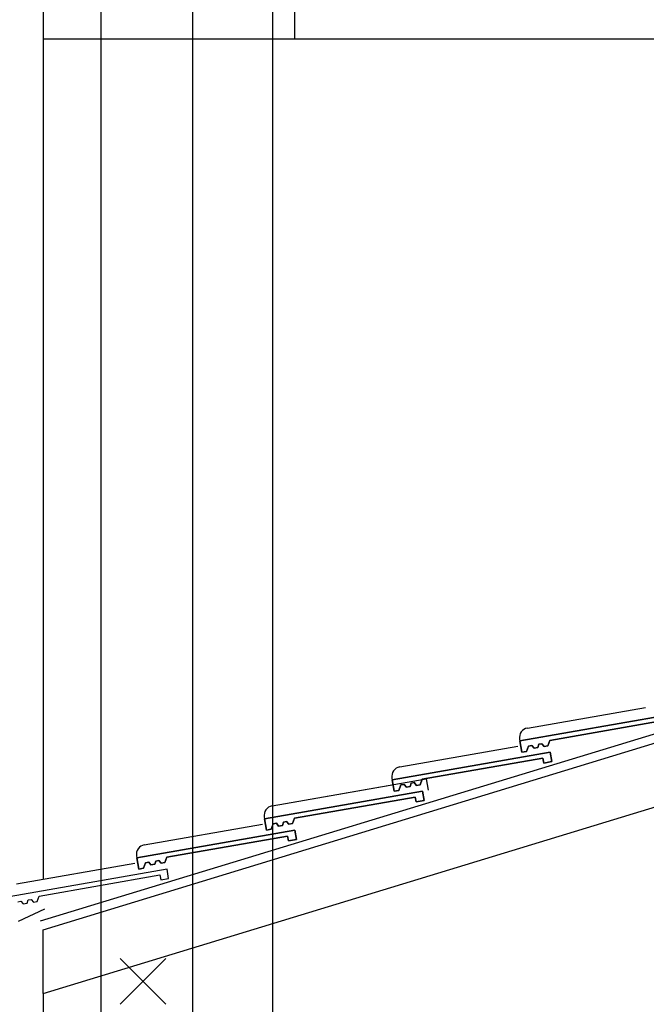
# Model space of a CAD drawing. Header units: millimetres. Extents: x 716 to 905, y 893 to 977.
# Tile 8 of 43: x 745.76 to 747.41, y 963.34 to 965.92. Entities that reach past the tile are written whole.
import ezdxf

# ---------------------------------------------------------------- set-up
doc = ezdxf.new("R2010")
doc.units = ezdxf.units.MM
doc.header["$MEASUREMENT"] = 0
doc.layers.add('$AUDIT-BAD-LAYER', color=7, linetype='Continuous')
doc.layers.add('HTSV_P1_BEMA_KONS_X04', color=7, linetype='Continuous')
doc.layers.add('HTSV_MT_MASH_GEBL_A01', color=122, linetype='Continuous', lineweight=18)
doc.styles.add('HTSV_KONS_BEMASS', font='romans.shx', dxfattribs={"width": 0.7, "bigfont": 'htsv_01.shx'})
doc.dimstyles.new('HTSV_KONS_04', dxfattribs={"dimtxt": 0.25, "dimasz": 0.18, "dimexe": 0.252, "dimexo": 0.0625, "dimgap": 0.1, "dimtad": 1, "dimdec": 3, "dimzin": 4, "dimdsep": 46, "dimtxsty": 'HTSV_KONS_BEMASS', "dimblk": 'ARCHTICK', "dimcen": 0.09, "dimdle": 0.252, "dimclrd": 7, "dimclre": 7, "dimclrt": 7, "dimadec": 0, "dimazin": 0, "dimtfac": 1, "dimtdec": 4, "dimtix": 1, "dimtmove": 2, "dimatfit": 3, "dimfxl": 0, "dimtvp": 1, "dimtolj": 1, "dimtzin": 0, "dimarcsym": 0})

# ---------------------------------------------------------------- blocks, each defined once
blk = doc.blocks.new('_ArchTick')
at = {"layer": 'HTSV_MT_MASH_GEBL_A01', "color": 0, "const_width": 0.15}
blk.add_lwpolyline([(-0.5, -0.5), (0.5, 0.5)], dxfattribs=at)
blk = doc.blocks.new('*D27')
at = {"layer": 'Defpoints', "color": 0}
for p in [(746.426, 974), (746.426, 960.2105), (753.926, 960.2105)]:
    blk.add_point(p, dxfattribs=at)
at = {"layer": 'HTSV_P1_BEMA_KONS_X04', "color": 7, "lineweight": -2}
for p, q in [((746.426, 961.2185), (746.426, 974.252)), ((753.926, 961.2185), (753.926, 974.252)), ((754.178, 974), (746.174, 974))]:
    blk.add_line(p, q, dxfattribs=at)
at = {"layer": 'HTSV_P1_BEMA_KONS_X04', "color": 7, "lineweight": -2, "xscale": 0.18, "yscale": 0.18, "zscale": 0.18, "rotation": 180}
blk.add_blockref('_ArchTick', (746.426, 974), dxfattribs=at)
at = {"layer": 'HTSV_P1_BEMA_KONS_X04', "color": 7, "lineweight": -2, "xscale": 0.18, "yscale": 0.18, "zscale": 0.18}
blk.add_blockref('_ArchTick', (753.926, 974), dxfattribs=at)
at = {"layer": 'HTSV_P1_BEMA_KONS_X04', "color": 7, "insert": (750.176, 974.225), "char_height": 0.25, "attachment_point": 5, "style": 'HTSV_KONS_BEMASS'}
blk.add_mtext('\\A1;7.500', dxfattribs=at)
blk = doc.blocks.new('*D28')
at = {"layer": 'Defpoints', "color": 0}
for p in [(746.216, 974), (746.216, 960.2105), (746.426, 960.2105)]:
    blk.add_point(p, dxfattribs=at)
at = {"layer": 'HTSV_P1_BEMA_KONS_X04', "color": 7, "lineweight": -2}
for p, q in [((746.216, 961.2185), (746.216, 974.252)), ((746.426, 961.2185), (746.426, 974.252)), ((746.678, 974), (745.964, 974))]:
    blk.add_line(p, q, dxfattribs=at)
at = {"layer": 'HTSV_P1_BEMA_KONS_X04', "color": 7, "lineweight": -2, "xscale": 0.18, "yscale": 0.18, "zscale": 0.18, "rotation": 180}
blk.add_blockref('_ArchTick', (746.216, 974), dxfattribs=at)
at = {"layer": 'HTSV_P1_BEMA_KONS_X04', "color": 7, "lineweight": -2, "xscale": 0.18, "yscale": 0.18, "zscale": 0.18}
blk.add_blockref('_ArchTick', (746.426, 974), dxfattribs=at)
at = {"layer": 'HTSV_P1_BEMA_KONS_X04', "color": 7, "insert": (746.8165, 974.232), "char_height": 0.25, "attachment_point": 5, "style": 'HTSV_KONS_BEMASS'}
blk.add_mtext('\\A1;.210', dxfattribs=at)
blk = doc.blocks.new('*D29')
at = {"layer": 'Defpoints', "color": 0}
for p in [(745.976, 974), (745.976, 960.4105), (746.216, 960.2105)]:
    blk.add_point(p, dxfattribs=at)
at = {"layer": 'HTSV_P1_BEMA_KONS_X04', "color": 7, "lineweight": -2}
for p, q in [((745.976, 961.4185), (745.976, 974.252)), ((746.216, 961.2185), (746.216, 974.252)), ((745.976, 974), (745.796, 974)), ((746.216, 974), (745.976, 974)), ((746.216, 974), (746.396, 974))]:
    blk.add_line(p, q, dxfattribs=at)
at = {"layer": 'HTSV_P1_BEMA_KONS_X04', "color": 7, "lineweight": -2, "xscale": 0.18, "yscale": 0.18, "zscale": 0.18}
blk.add_blockref('_ArchTick', (745.976, 974), dxfattribs=at)
at = {"layer": 'HTSV_P1_BEMA_KONS_X04', "color": 7, "lineweight": -2, "xscale": 0.18, "yscale": 0.18, "zscale": 0.18, "rotation": 180}
blk.add_blockref('_ArchTick', (746.216, 974), dxfattribs=at)
at = {"layer": 'HTSV_P1_BEMA_KONS_X04', "color": 7, "insert": (746.096, 974.225), "char_height": 0.25, "attachment_point": 5, "style": 'HTSV_KONS_BEMASS'}
blk.add_mtext('\\A1;.240', dxfattribs=at)
blk = doc.blocks.new('*D56')
at = {"layer": 'Defpoints', "color": 0}
for p in [(747.751, 973), (746.426, 963.0505), (747.751, 963.0505)]:
    blk.add_point(p, dxfattribs=at)
at = {"layer": 'HTSV_P1_BEMA_KONS_X04', "color": 7, "lineweight": -2}
for p, q in [((746.426, 963.7305), (746.426, 973.252)), ((747.751, 963.7305), (747.751, 973.252)), ((746.174, 973), (748.003, 973))]:
    blk.add_line(p, q, dxfattribs=at)
at = {"layer": 'HTSV_P1_BEMA_KONS_X04', "color": 7, "lineweight": -2, "xscale": 0.18, "yscale": 0.18, "zscale": 0.18, "rotation": 180}
blk.add_blockref('_ArchTick', (746.426, 973), dxfattribs=at)
at = {"layer": 'HTSV_P1_BEMA_KONS_X04', "color": 7, "lineweight": -2, "xscale": 0.18, "yscale": 0.18, "zscale": 0.18}
blk.add_blockref('_ArchTick', (747.751, 973), dxfattribs=at)
at = {"layer": 'HTSV_P1_BEMA_KONS_X04', "color": 7, "insert": (747.0885, 973.225), "char_height": 0.25, "attachment_point": 5, "style": 'HTSV_KONS_BEMASS'}
blk.add_mtext('\\A1;1.325', dxfattribs=at)

msp = doc.modelspace()

# ---------------------------------------------------------------- linework, layer by layer
at = {"layer": '$AUDIT-BAD-LAYER'}
for p, q in [((745.824, 966.6777), (745.824, 963.6688)), ((745.824, 966.6777), (745.824, 963.6688)), ((746.4828, 966.2952), (746.4828, 965.8705)), ((746.4828, 966.2952), (746.4828, 965.8705)), ((750.176, 965.8705), (745.824, 965.8705)), ((750.176, 965.8705), (745.824, 965.8705)), ((745.817, 963.5592), (750.176, 964.8879)), ((745.817, 963.5592), (750.176, 964.8879)), ((745.817, 963.5592), (750.176, 964.8879)), ((745.817, 963.5592), (750.176, 964.8879)), ((745.824, 963.5362), (750.176, 964.8628)), ((745.824, 963.5362), (750.176, 964.8628)), ((745.824, 963.5362), (750.176, 964.8628)), ((745.824, 963.5362), (750.176, 964.8628)), ((745.824, 963.369), (750.176, 964.6955)), ((745.824, 963.369), (750.176, 964.6955)), ((745.824, 963.369), (750.176, 964.6955)), ((745.824, 963.369), (750.176, 964.6955)), ((747.0936, 964.0648), (747.4031, 964.119)), ((747.0936, 964.0648), (747.4031, 964.119)), ((747.0741, 964.0309), (747.4878, 964.1033)), ((747.4878, 964.1033), (747.0741, 964.0309)), ((747.0741, 964.0309), (747.4878, 964.1033)), ((747.4878, 964.1033), (747.0741, 964.0309)), ((747.4692, 964.0879), (747.1525, 964.0324)), ((747.1525, 964.0324), (747.4692, 964.0879)), ((747.4692, 964.0879), (747.1525, 964.0324)), ((747.1525, 964.0324), (747.4692, 964.0879)), ((747.0733, 964.0358), (747.0741, 964.0309)), ((747.0733, 964.0358), (747.0741, 964.0309)), ((746.7588, 963.9627), (747.0683, 964.0169)), ((746.7588, 963.9627), (747.0683, 964.0169)), ((747.0793, 964.0014), (747.0741, 964.0309)), ((747.0741, 964.0309), (747.0793, 964.0014)), ((747.0793, 964.0014), (747.0741, 964.0309)), ((747.0741, 964.0309), (747.0793, 964.0014)), ((747.0963, 964.0175), (747.0911, 964.0034)), ((747.0911, 964.0034), (747.0963, 964.0175)), ((747.0963, 964.0175), (747.0911, 964.0034)), ((747.0911, 964.0034), (747.0963, 964.0175)), ((747.105, 964.0191), (747.0963, 964.0175)), ((747.0963, 964.0175), (747.105, 964.0191)), ((747.105, 964.0191), (747.0963, 964.0175)), ((747.0963, 964.0175), (747.105, 964.0191)), ((747.111, 964.012), (747.105, 964.0191)), ((747.105, 964.0191), (747.111, 964.012)), ((747.111, 964.012), (747.105, 964.0191)), ((747.105, 964.0191), (747.111, 964.012)), ((747.1208, 964.0137), (747.111, 964.012)), ((747.111, 964.012), (747.1208, 964.0137)), ((747.1208, 964.0137), (747.111, 964.012)), ((747.111, 964.012), (747.1208, 964.0137)), ((747.124, 964.0224), (747.1208, 964.0137)), ((747.1208, 964.0137), (747.124, 964.0224)), ((747.124, 964.0224), (747.1208, 964.0137)), ((747.1208, 964.0137), (747.124, 964.0224)), ((747.1316, 964.0237), (747.124, 964.0224)), ((747.124, 964.0224), (747.1316, 964.0237)), ((747.1316, 964.0237), (747.124, 964.0224)), ((747.124, 964.0224), (747.1316, 964.0237)), ((747.1375, 964.0166), (747.1316, 964.0237)), ((747.1316, 964.0237), (747.1375, 964.0166)), ((747.1375, 964.0166), (747.1316, 964.0237)), ((747.1316, 964.0237), (747.1375, 964.0166)), ((747.1474, 964.0183), (747.1375, 964.0166)), ((747.1375, 964.0166), (747.1474, 964.0183)), ((747.1474, 964.0183), (747.1375, 964.0166)), ((747.1375, 964.0166), (747.1474, 964.0183)), ((747.1525, 964.0324), (747.1474, 964.0183)), ((747.1474, 964.0183), (747.1525, 964.0324)), ((747.1525, 964.0324), (747.1474, 964.0183)), ((747.1474, 964.0183), (747.1525, 964.0324)), ((746.7393, 963.9289), (747.153, 964.0013)), ((747.153, 964.0013), (746.7393, 963.9289)), ((746.7393, 963.9289), (747.153, 964.0013)), ((747.153, 964.0013), (746.7393, 963.9289)), ((747.1344, 963.9858), (746.8177, 963.9304)), ((746.8177, 963.9304), (747.1344, 963.9858)), ((747.1344, 963.9858), (746.8177, 963.9304)), ((746.8177, 963.9304), (747.1344, 963.9858)), ((747.0911, 964.0034), (747.0793, 964.0014)), ((747.0793, 964.0014), (747.0911, 964.0034)), ((747.0911, 964.0034), (747.0793, 964.0014)), ((747.0793, 964.0014), (747.0911, 964.0034)), ((747.1367, 963.973), (747.1344, 963.9858)), ((747.1344, 963.9858), (747.1367, 963.973)), ((747.1367, 963.973), (747.1344, 963.9858)), ((747.1344, 963.9858), (747.1367, 963.973)), ((747.153, 964.0013), (747.1574, 963.9767)), ((747.1574, 963.9767), (747.153, 964.0013)), ((747.153, 964.0013), (747.1574, 963.9767)), ((747.1574, 963.9767), (747.153, 964.0013)), ((747.1574, 963.9767), (747.1367, 963.973)), ((747.1367, 963.973), (747.1574, 963.9767)), ((747.1574, 963.9767), (747.1367, 963.973)), ((747.1367, 963.973), (747.1574, 963.9767)), ((746.424, 963.8607), (746.8279, 963.9314)), ((746.424, 963.8607), (746.8279, 963.9314)), ((746.7385, 963.9338), (746.7393, 963.9289)), ((746.7385, 963.9338), (746.7393, 963.9289)), ((746.8177, 963.9304), (746.8126, 963.9163)), ((746.8126, 963.9163), (746.8177, 963.9304)), ((746.8177, 963.9304), (746.8126, 963.9163)), ((746.8126, 963.9163), (746.8177, 963.9304)), ((746.8279, 963.9314), (746.833, 963.9018)), ((746.8279, 963.9314), (746.833, 963.9018)), ((746.424, 963.8607), (746.7335, 963.9149)), ((746.424, 963.8607), (746.7335, 963.9149)), ((746.7445, 963.8993), (746.7393, 963.9289)), ((746.7393, 963.9289), (746.7445, 963.8993)), ((746.7445, 963.8993), (746.7393, 963.9289)), ((746.7393, 963.9289), (746.7445, 963.8993)), ((746.7615, 963.9155), (746.7563, 963.9014)), ((746.7563, 963.9014), (746.7615, 963.9155)), ((746.7615, 963.9155), (746.7563, 963.9014)), ((746.7563, 963.9014), (746.7615, 963.9155)), ((746.7702, 963.917), (746.7615, 963.9155)), ((746.7615, 963.9155), (746.7702, 963.917)), ((746.7702, 963.917), (746.7615, 963.9155)), ((746.7615, 963.9155), (746.7702, 963.917)), ((746.7762, 963.9099), (746.7702, 963.917)), ((746.7702, 963.917), (746.7762, 963.9099)), ((746.7762, 963.9099), (746.7702, 963.917)), ((746.7702, 963.917), (746.7762, 963.9099)), ((746.786, 963.9116), (746.7762, 963.9099)), ((746.7762, 963.9099), (746.786, 963.9116)), ((746.786, 963.9116), (746.7762, 963.9099)), ((746.7762, 963.9099), (746.786, 963.9116)), ((746.7892, 963.9203), (746.786, 963.9116)), ((746.786, 963.9116), (746.7892, 963.9203)), ((746.7892, 963.9203), (746.786, 963.9116)), ((746.786, 963.9116), (746.7892, 963.9203)), ((746.7968, 963.9217), (746.7892, 963.9203)), ((746.7892, 963.9203), (746.7968, 963.9217)), ((746.7968, 963.9217), (746.7892, 963.9203)), ((746.7892, 963.9203), (746.7968, 963.9217)), ((746.8028, 963.9146), (746.7968, 963.9217)), ((746.7968, 963.9217), (746.8028, 963.9146)), ((746.8028, 963.9146), (746.7968, 963.9217)), ((746.7968, 963.9217), (746.8028, 963.9146)), ((746.8126, 963.9163), (746.8028, 963.9146)), ((746.8028, 963.9146), (746.8126, 963.9163)), ((746.8126, 963.9163), (746.8028, 963.9146)), ((746.8028, 963.9146), (746.8126, 963.9163)), ((746.4045, 963.8268), (746.8183, 963.8992)), ((746.8183, 963.8992), (746.4045, 963.8268)), ((746.4045, 963.8268), (746.8183, 963.8992)), ((746.8183, 963.8992), (746.4045, 963.8268)), ((746.7996, 963.8838), (746.483, 963.8283)), ((746.483, 963.8283), (746.7996, 963.8838)), ((746.7996, 963.8838), (746.483, 963.8283)), ((746.483, 963.8283), (746.7996, 963.8838)), ((746.7563, 963.9014), (746.7445, 963.8993)), ((746.7445, 963.8993), (746.7563, 963.9014)), ((746.7563, 963.9014), (746.7445, 963.8993)), ((746.7445, 963.8993), (746.7563, 963.9014)), ((746.8019, 963.871), (746.7996, 963.8838)), ((746.7996, 963.8838), (746.8019, 963.871)), ((746.8019, 963.871), (746.7996, 963.8838)), ((746.7996, 963.8838), (746.8019, 963.871)), ((746.8183, 963.8992), (746.8226, 963.8746)), ((746.8226, 963.8746), (746.8183, 963.8992)), ((746.8183, 963.8992), (746.8226, 963.8746)), ((746.8226, 963.8746), (746.8183, 963.8992)), ((746.8226, 963.8746), (746.8019, 963.871)), ((746.8019, 963.871), (746.8226, 963.8746)), ((746.8226, 963.8746), (746.8019, 963.871)), ((746.8019, 963.871), (746.8226, 963.8746)), ((746.4037, 963.8317), (746.4045, 963.8268)), ((746.4037, 963.8317), (746.4045, 963.8268)), ((746.4037, 963.8317), (746.4045, 963.8268)), ((746.4037, 963.8317), (746.4045, 963.8268)), ((746.4097, 963.7973), (746.4045, 963.8268)), ((746.4045, 963.8268), (746.4097, 963.7973)), ((746.4097, 963.7973), (746.4045, 963.8268)), ((746.4045, 963.8268), (746.4097, 963.7973)), ((746.483, 963.8283), (746.4778, 963.8142)), ((746.4778, 963.8142), (746.483, 963.8283)), ((746.483, 963.8283), (746.4778, 963.8142)), ((746.4778, 963.8142), (746.483, 963.8283)), ((746.0892, 963.7586), (746.3987, 963.8128)), ((746.0892, 963.7586), (746.3987, 963.8128)), ((746.4267, 963.8134), (746.4215, 963.7993)), ((746.4215, 963.7993), (746.4267, 963.8134)), ((746.4267, 963.8134), (746.4215, 963.7993)), ((746.4215, 963.7993), (746.4267, 963.8134)), ((746.4354, 963.815), (746.4267, 963.8134)), ((746.4267, 963.8134), (746.4354, 963.815)), ((746.4354, 963.815), (746.4267, 963.8134)), ((746.4267, 963.8134), (746.4354, 963.815)), ((746.4414, 963.8079), (746.4354, 963.815)), ((746.4354, 963.815), (746.4414, 963.8079)), ((746.4414, 963.8079), (746.4354, 963.815)), ((746.4354, 963.815), (746.4414, 963.8079)), ((746.4512, 963.8096), (746.4414, 963.8079)), ((746.4414, 963.8079), (746.4512, 963.8096)), ((746.4512, 963.8096), (746.4414, 963.8079)), ((746.4414, 963.8079), (746.4512, 963.8096)), ((746.4544, 963.8183), (746.4512, 963.8096)), ((746.4512, 963.8096), (746.4544, 963.8183)), ((746.4544, 963.8183), (746.4512, 963.8096)), ((746.4512, 963.8096), (746.4544, 963.8183)), ((746.462, 963.8196), (746.4544, 963.8183)), ((746.4544, 963.8183), (746.462, 963.8196)), ((746.462, 963.8196), (746.4544, 963.8183)), ((746.4544, 963.8183), (746.462, 963.8196)), ((746.468, 963.8125), (746.462, 963.8196)), ((746.462, 963.8196), (746.468, 963.8125)), ((746.468, 963.8125), (746.462, 963.8196)), ((746.462, 963.8196), (746.468, 963.8125)), ((746.4778, 963.8142), (746.468, 963.8125)), ((746.468, 963.8125), (746.4778, 963.8142)), ((746.4778, 963.8142), (746.468, 963.8125)), ((746.468, 963.8125), (746.4778, 963.8142)), ((746.0698, 963.7248), (746.4835, 963.7972)), ((746.4835, 963.7972), (746.0698, 963.7248)), ((746.0698, 963.7248), (746.4835, 963.7972)), ((746.4835, 963.7972), (746.0698, 963.7248)), ((746.4648, 963.7817), (746.1482, 963.7263)), ((746.1482, 963.7263), (746.4648, 963.7817)), ((746.4648, 963.7817), (746.1482, 963.7263)), ((746.1482, 963.7263), (746.4648, 963.7817)), ((746.4215, 963.7993), (746.4097, 963.7973)), ((746.4097, 963.7973), (746.4215, 963.7993)), ((746.4215, 963.7993), (746.4097, 963.7973)), ((746.4097, 963.7973), (746.4215, 963.7993)), ((746.4671, 963.7689), (746.4648, 963.7817)), ((746.4648, 963.7817), (746.4671, 963.7689)), ((746.4671, 963.7689), (746.4648, 963.7817)), ((746.4648, 963.7817), (746.4671, 963.7689)), ((746.4835, 963.7972), (746.4878, 963.7726)), ((746.4878, 963.7726), (746.4835, 963.7972)), ((746.4835, 963.7972), (746.4878, 963.7726)), ((746.4878, 963.7726), (746.4835, 963.7972)), ((746.4878, 963.7726), (746.4671, 963.7689)), ((746.4671, 963.7689), (746.4878, 963.7726)), ((746.4878, 963.7726), (746.4671, 963.7689)), ((746.4671, 963.7689), (746.4878, 963.7726)), ((746.0689, 963.7297), (746.0698, 963.7248)), ((746.0689, 963.7297), (746.0698, 963.7248)), ((746.0749, 963.6952), (746.0698, 963.7248)), ((746.0698, 963.7248), (746.0749, 963.6952)), ((746.0749, 963.6952), (746.0698, 963.7248)), ((746.0698, 963.7248), (746.0749, 963.6952)), ((746.1482, 963.7263), (746.143, 963.7122)), ((746.143, 963.7122), (746.1482, 963.7263)), ((746.1482, 963.7263), (746.143, 963.7122)), ((746.143, 963.7122), (746.1482, 963.7263)), ((745.7544, 963.6566), (746.0639, 963.7108)), ((745.7544, 963.6566), (746.0639, 963.7108)), ((746.0919, 963.7114), (746.0867, 963.6973)), ((746.0867, 963.6973), (746.0919, 963.7114)), ((746.0919, 963.7114), (746.0867, 963.6973)), ((746.0867, 963.6973), (746.0919, 963.7114)), ((746.1006, 963.7129), (746.0919, 963.7114)), ((746.0919, 963.7114), (746.1006, 963.7129)), ((746.1006, 963.7129), (746.0919, 963.7114)), ((746.0919, 963.7114), (746.1006, 963.7129)), ((746.1066, 963.7058), (746.1006, 963.7129)), ((746.1006, 963.7129), (746.1066, 963.7058)), ((746.1066, 963.7058), (746.1006, 963.7129)), ((746.1006, 963.7129), (746.1066, 963.7058)), ((746.1164, 963.7075), (746.1066, 963.7058)), ((746.1066, 963.7058), (746.1164, 963.7075)), ((746.1164, 963.7075), (746.1066, 963.7058)), ((746.1066, 963.7058), (746.1164, 963.7075)), ((746.1196, 963.7162), (746.1164, 963.7075)), ((746.1164, 963.7075), (746.1196, 963.7162)), ((746.1196, 963.7162), (746.1164, 963.7075)), ((746.1164, 963.7075), (746.1196, 963.7162)), ((746.1272, 963.7176), (746.1196, 963.7162)), ((746.1196, 963.7162), (746.1272, 963.7176)), ((746.1272, 963.7176), (746.1196, 963.7162)), ((746.1196, 963.7162), (746.1272, 963.7176)), ((746.1332, 963.7105), (746.1272, 963.7176)), ((746.1272, 963.7176), (746.1332, 963.7105)), ((746.1332, 963.7105), (746.1272, 963.7176)), ((746.1272, 963.7176), (746.1332, 963.7105)), ((746.143, 963.7122), (746.1332, 963.7105)), ((746.1332, 963.7105), (746.143, 963.7122)), ((746.143, 963.7122), (746.1332, 963.7105)), ((746.1332, 963.7105), (746.143, 963.7122)), ((746.1487, 963.6951), (745.735, 963.6227)), ((746.1487, 963.6951), (745.735, 963.6227)), ((745.8134, 963.6243), (746.1301, 963.6797)), ((745.8134, 963.6243), (746.1301, 963.6797)), ((746.0867, 963.6973), (746.0749, 963.6952)), ((746.0749, 963.6952), (746.0867, 963.6973)), ((746.0867, 963.6973), (746.0749, 963.6952)), ((746.0749, 963.6952), (746.0867, 963.6973)), ((746.1301, 963.6797), (746.1323, 963.6669)), ((746.1301, 963.6797), (746.1323, 963.6669)), ((746.153, 963.6705), (746.1487, 963.6951)), ((746.153, 963.6705), (746.1487, 963.6951)), ((746.1323, 963.6669), (746.153, 963.6705)), ((746.1323, 963.6669), (746.153, 963.6705)), ((745.8082, 963.6101), (745.8134, 963.6243)), ((745.8082, 963.6101), (745.8134, 963.6243)), ((745.7571, 963.6093), (745.7658, 963.6109)), ((745.7571, 963.6093), (745.7658, 963.6109)), ((745.7658, 963.6109), (745.7718, 963.6038)), ((745.7658, 963.6109), (745.7718, 963.6038)), ((745.7718, 963.6038), (745.7816, 963.6055)), ((745.7718, 963.6038), (745.7816, 963.6055)), ((745.7816, 963.6055), (745.7848, 963.6142)), ((745.7816, 963.6055), (745.7848, 963.6142)), ((745.7848, 963.6142), (745.7924, 963.6155)), ((745.7848, 963.6142), (745.7924, 963.6155)), ((745.7924, 963.6155), (745.7984, 963.6084)), ((745.7924, 963.6155), (745.7984, 963.6084)), ((745.7984, 963.6084), (745.8082, 963.6101)), ((745.7984, 963.6084), (745.8082, 963.6101)), ((745.7594, 963.5586), (745.8283, 963.591)), ((745.7594, 963.5586), (745.8283, 963.591)), ((745.824, 963.369), (745.824, 963.5362)), ((745.824, 963.369), (745.824, 963.5362)), ((745.824, 963.369), (745.824, 963.5362)), ((745.824, 963.369), (745.824, 963.5362)), ((746.026, 963.4605), (746.146, 963.3405)), ((746.146, 963.4605), (746.026, 963.3405)), ((746.026, 963.4605), (746.146, 963.3405)), ((746.146, 963.4605), (746.026, 963.3405)), ((745.824, 963.369), (745.824, 962.7273)), ((745.824, 963.369), (745.824, 962.7273))]:
    msp.add_line(p, q, dxfattribs=at)
for centre, start, end in [((747.0979, 964.0401), 99.9332, 189.9527), ((747.0979, 964.0401), 99.9332, 189.9527), ((746.7631, 963.9381), 99.9301, 189.9301), ((746.7631, 963.9381), 99.9301, 189.9301), ((746.4283, 963.836), 99.9332, 189.9527), ((746.4283, 963.836), 99.9301, 189.9301), ((746.4283, 963.836), 99.9332, 189.9527), ((746.4283, 963.836), 99.9301, 189.9301), ((746.0935, 963.734), 99.9301, 189.9301), ((746.0935, 963.734), 99.9301, 189.9301)]:
    msp.add_arc(centre, 0.025, start, end, dxfattribs=at)

# ---------------------------------------------------------------- dimensions: what is measured, and where the dimension line sits
at = {"layer": 'HTSV_P1_BEMA_KONS_X04'}
for base, p1, p2, picture, middle in [((745.976, 974), (746.216, 960.2105), (745.976, 960.4105), '*D29', (746.096, 974.225)), ((746.426, 974), (753.926, 960.2105), (746.426, 960.2105), '*D27', (750.176, 974.225))]:
    dim = msp.add_linear_dim(base=base, p1=p1, p2=p2, angle=180, dimstyle='HTSV_KONS_04', override={"dimexo": 1.008}, dxfattribs=at)
    dim.commit()
    dim.dimension.update_dxf_attribs({"geometry": picture, "text_midpoint": middle})
dim = msp.add_linear_dim(base=(746.216, 974), p1=(746.426, 960.2105), p2=(746.216, 960.2105), angle=180, dimstyle='HTSV_KONS_04', override={"dimexo": 1.008}, dxfattribs=at)
dim.commit()
dim.dimension.update_dxf_attribs({"geometry": '*D28', "text_midpoint": (746.8165, 974.232), "dimtype": 160})
dim = msp.add_linear_dim(base=(747.751, 973), p1=(746.426, 963.0505), p2=(747.751, 963.0505), dimstyle='HTSV_KONS_04', override={"dimexo": 0.68}, dxfattribs=at)
dim.commit()
dim.dimension.update_dxf_attribs({"geometry": '*D56', "text_midpoint": (747.0885, 973.225)})

doc.saveas('drawing.dxf')
